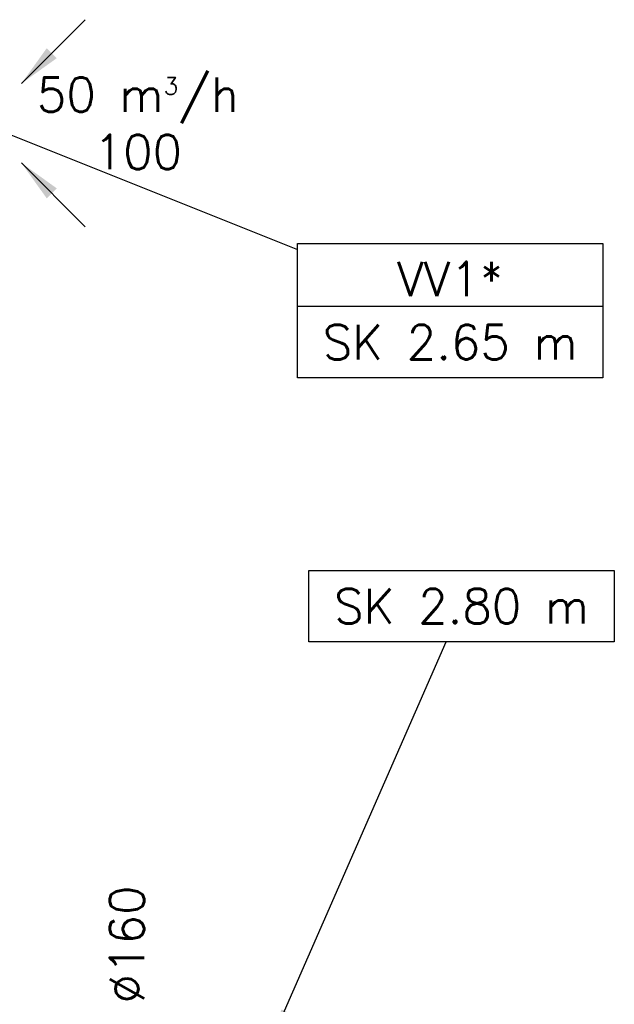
# Model space of a CAD drawing. Header units: millimetres. Extents: x 295542 to 440356, y 17772 to 133669.
# Tile 32 of 73: x 312118 to 314193, y 47472 to 50904. Entities that reach past the tile are written whole.
import ezdxf

# ---------------------------------------------------------------- set-up
doc = ezdxf.new("R2010")
doc.units = ezdxf.units.MM
for name, color, linetype in [('FLUID-N3-120-DIM', 7, 'Continuous'), ('FLUID-N3-120-INF', 7, 'Continuous'), ('FLUID-W3-120-ARRGR', 7, 'Continuous'), ('FLUID-W3-120-INF', 7, 'Continuous')]:
    doc.layers.add(name, color=color, linetype=linetype)
doc.styles.add('FDBES', font='simplex.shx')
doc.dimstyles.new('FDBES', dxfattribs={"dimscale": 50, "dimtxt": 4, "dimasz": 2.5, "dimexe": 0.8, "dimexo": 2, "dimgap": 1, "dimtad": 1, "dimdsep": 46, "dimtxsty": 'FDBES', "dimcen": 2.5, "dimclrd": 4, "dimclre": 5, "dimadec": 0, "dimazin": 0, "dimtfac": 1, "dimtmove": 0, "dimatfit": 3, "dimfxl": 1, "dimarcsym": 0})

# ---------------------------------------------------------------- blocks, each defined once
blk = doc.blocks.new('*U37')
at = {"color": 1}
blk.add_leader([(0, 0), (22.27, 22.27)], dimstyle='FDBES', override={"dimscale": 6, "dimclrd": 1}, dxfattribs=at)
blk.add_leader([(0, 0), (22.27, 22.27)], dimstyle='FDBES', override={"dimscale": 6, "dimclrd": 1}, dxfattribs=at)
blk.add_leader([(0, 0), (22.27, 22.27)], dimstyle='FDBES', override={"dimscale": 6, "dimclrd": 1}, dxfattribs=at)
blk.add_leader([(0, 0), (22.27, 22.27)], dimstyle='FDBES', override={"dimscale": 6, "dimclrd": 1}, dxfattribs=at)
blk.add_leader([(0, 0), (22.27, 22.27)], dimstyle='FDBES', override={"dimscale": 6, "dimclrd": 1}, dxfattribs=at)
blk.add_leader([(0, 0), (22.27, 22.27)], dimstyle='FDBES', override={"dimscale": 6, "dimclrd": 1}, dxfattribs=at)
blk.add_leader([(0, 0), (22.27, 22.27)], dimstyle='FDBES', override={"dimscale": 6, "dimclrd": 1}, dxfattribs=at)
blk.add_leader([(0, 0), (22.27, 22.27)], dimstyle='FDBES', override={"dimscale": 6, "dimclrd": 1}, dxfattribs=at)
blk.add_leader([(0, 0), (22.27, 22.27)], dimstyle='FDBES', override={"dimscale": 6, "dimclrd": 1}, dxfattribs=at)
blk.add_leader([(0, 0), (22.27, 22.27)], dimstyle='FDBES', override={"dimscale": 6, "dimclrd": 1}, dxfattribs=at)
blk.add_leader([(0, 0), (22.27, 22.27)], dimstyle='FDBES', override={"dimscale": 6, "dimclrd": 1}, dxfattribs=at)
blk.add_leader([(0, 0), (22.27, 22.27)], dimstyle='FDBES', override={"dimscale": 6, "dimclrd": 1}, dxfattribs=at)
blk.add_leader([(0, 0), (22.27, 22.27)], dimstyle='FDBES', override={"dimscale": 6, "dimclrd": 1}, dxfattribs=at)
blk.add_leader([(0, 0), (22.27, 22.27)], dimstyle='FDBES', override={"dimscale": 6, "dimclrd": 1}, dxfattribs=at)
blk.add_leader([(0, 0), (22.27, 22.27)], dimstyle='FDBES', override={"dimscale": 6, "dimclrd": 1}, dxfattribs=at)
blk.add_leader([(0, 0), (22.27, 22.27)], dimstyle='FDBES', override={"dimscale": 6, "dimclrd": 1}, dxfattribs=at)
blk.add_leader([(0, 0), (22.27, 22.27)], dimstyle='FDBES', override={"dimscale": 6, "dimclrd": 1}, dxfattribs=at)
blk = doc.blocks.new('*U39')
at = {"color": 1}
blk.add_leader([(0, 0), (22.27, -22.27)], dimstyle='FDBES', override={"dimscale": 6, "dimclrd": 1}, dxfattribs=at)
blk.add_leader([(0, 0), (22.27, -22.27)], dimstyle='FDBES', override={"dimscale": 6, "dimclrd": 1}, dxfattribs=at)
blk.add_leader([(0, 0), (22.27, -22.27)], dimstyle='FDBES', override={"dimscale": 6, "dimclrd": 1}, dxfattribs=at)
blk.add_leader([(0, 0), (22.27, -22.27)], dimstyle='FDBES', override={"dimscale": 6, "dimclrd": 1}, dxfattribs=at)
blk.add_leader([(0, 0), (22.27, -22.27)], dimstyle='FDBES', override={"dimscale": 6, "dimclrd": 1}, dxfattribs=at)
blk.add_leader([(0, 0), (22.27, -22.27)], dimstyle='FDBES', override={"dimscale": 6, "dimclrd": 1}, dxfattribs=at)
blk.add_leader([(0, 0), (22.27, -22.27)], dimstyle='FDBES', override={"dimscale": 6, "dimclrd": 1}, dxfattribs=at)
blk.add_leader([(0, 0), (22.27, -22.27)], dimstyle='FDBES', override={"dimscale": 6, "dimclrd": 1}, dxfattribs=at)
blk.add_leader([(0, 0), (22.27, -22.27)], dimstyle='FDBES', override={"dimscale": 6, "dimclrd": 1}, dxfattribs=at)
blk.add_leader([(0, 0), (22.27, -22.27)], dimstyle='FDBES', override={"dimscale": 6, "dimclrd": 1}, dxfattribs=at)
blk.add_leader([(0, 0), (22.27, -22.27)], dimstyle='FDBES', override={"dimscale": 6, "dimclrd": 1}, dxfattribs=at)
blk.add_leader([(0, 0), (22.27, -22.27)], dimstyle='FDBES', override={"dimscale": 6, "dimclrd": 1}, dxfattribs=at)
blk.add_leader([(0, 0), (22.27, -22.27)], dimstyle='FDBES', override={"dimscale": 6, "dimclrd": 1}, dxfattribs=at)
blk.add_leader([(0, 0), (22.27, -22.27)], dimstyle='FDBES', override={"dimscale": 6, "dimclrd": 1}, dxfattribs=at)
blk.add_leader([(0, 0), (22.27, -22.27)], dimstyle='FDBES', override={"dimscale": 6, "dimclrd": 1}, dxfattribs=at)
blk.add_leader([(0, 0), (22.27, -22.27)], dimstyle='FDBES', override={"dimscale": 6, "dimclrd": 1}, dxfattribs=at)
blk.add_leader([(0, 0), (22.27, -22.27)], dimstyle='FDBES', override={"dimscale": 6, "dimclrd": 1}, dxfattribs=at)
blk = doc.blocks.new('*U565')
at = {"color": 5, "lineweight": -2}
blk.add_line((216.66, -63.9), (110.15, -63.9), dxfattribs=at)
blk.add_line((216.66, -63.9), (110.15, -63.9), dxfattribs=at)
blk.add_lwpolyline([(110.15, -41.9), (216.66, -41.9), (216.66, -88.7), (110.15, -88.7)], close=True, dxfattribs=at)
blk.add_lwpolyline([(110.15, -41.9), (216.66, -41.9), (216.66, -88.7), (110.15, -88.7)], close=True, dxfattribs=at)
at = {"color": 3, "insert": (163.4, -65.3), "char_height": 12, "attachment_point": 5, "line_spacing_factor": 1.1, "style": 'FDBES'}
blk.add_mtext('VV1*\\PSK 2.65 m', dxfattribs=at)
blk.add_mtext('VV1*\\PSK 2.65 m', dxfattribs=at)
at = {"color": 5}
blk.add_leader([(0, 0), (110.15, -44.02)], dimstyle='FDBES', override={"dimscale": 3, "dimclrd": 5}, dxfattribs=at)
blk.add_leader([(0, 0), (110.15, -44.02)], dimstyle='FDBES', override={"dimscale": 3, "dimclrd": 5}, dxfattribs=at)
blk = doc.blocks.new('*U568')
at = {"color": 5, "lineweight": -2}
blk.add_lwpolyline([(11.52, 160.33), (118.03, 160.33), (118.03, 135.53), (11.52, 135.53)], close=True, dxfattribs=at)
blk.add_lwpolyline([(11.52, 160.33), (118.03, 160.33), (118.03, 135.53), (11.52, 135.53)], close=True, dxfattribs=at)
at = {"color": 3, "insert": (64.77, 147.93), "char_height": 12, "attachment_point": 5, "line_spacing_factor": 1.1, "style": 'FDBES'}
blk.add_mtext('SK 2.80 m', dxfattribs=at)
blk.add_mtext('SK 2.80 m', dxfattribs=at)
at = {"color": 5}
blk.add_leader([(0, 0), (59.34, 135.53)], dimstyle='FDBES', override={"dimscale": 3, "dimclrd": 5}, dxfattribs=at)
blk.add_leader([(0, 0), (59.34, 135.53)], dimstyle='FDBES', override={"dimscale": 3, "dimclrd": 5}, dxfattribs=at)

msp = doc.modelspace()

# ---------------------------------------------------------------- block references
at = {"layer": 'FLUID-N3-120-INF', "linetype": 'ByBlock', "xscale": 10, "yscale": 10, "zscale": 10}
msp.add_blockref('*U568', (313012.271, 47380.724, 2883.004), dxfattribs=at)
at = {"layer": 'FLUID-W3-120-ARRGR', "xscale": 10, "yscale": 10, "zscale": 10}
for name, p in [('*U37', (312124.163, 50681.24, 2630)), ('*U39', (312124.163, 50404.819, 2630))]:
    msp.add_blockref(name, p, dxfattribs=at)
at = {"layer": 'FLUID-W3-120-INF', "linetype": 'ByBlock', "xscale": 10, "yscale": 10, "zscale": 10}
msp.add_blockref('*U565', (311985.952, 50543.03, 2650), dxfattribs=at)

# ---------------------------------------------------------------- texts
at = {"layer": 'FLUID-N3-120-DIM', "color": 3, "insert": (312492.271, 47680.724, 2883.004), "char_height": 120, "attachment_point": 5, "rotation": 90, "style": 'FDBES'}
msp.add_mtext('∅160\\P', dxfattribs=at)
at = {"layer": 'FLUID-W3-120-ARRGR', "color": 3, "insert": (312530.595, 50543.03, 2630), "char_height": 120, "attachment_point": 5, "style": 'FDBES'}
msp.add_mtext('50 m{\\A2;\\H0.5x;3}/h\\P100', dxfattribs=at)

doc.saveas('drawing.dxf')
